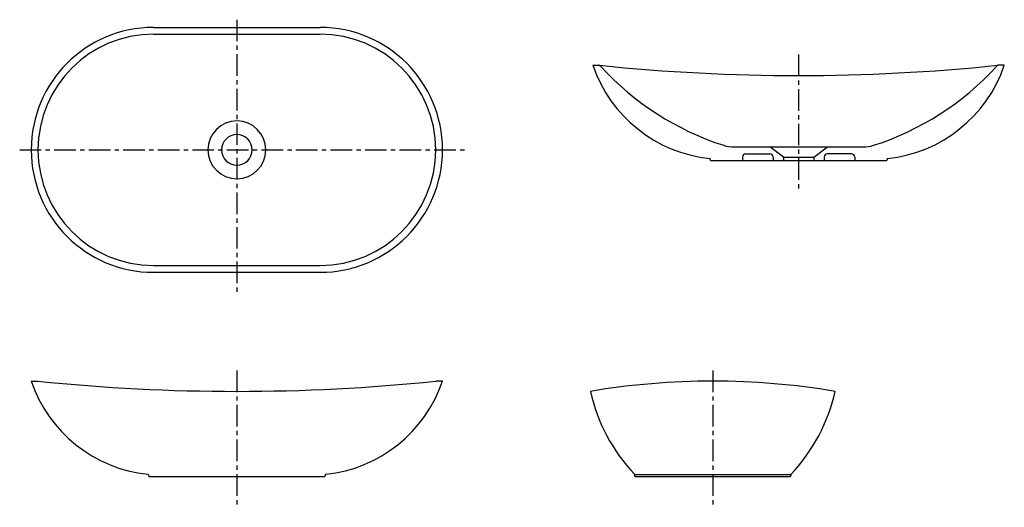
# Model space of a CAD drawing. Header units: millimetres. Extents: x -319 to 1129, y -525 to 191.
import ezdxf

# ---------------------------------------------------------------- set-up
doc = ezdxf.new("R2010")
doc.units = ezdxf.units.MM
doc.linetypes.add('CENTER', pattern=[50.8, 31.75, -6.35, 6.35, -6.35])

msp = doc.modelspace()

# ---------------------------------------------------------------- linework, layer by layer
at = {"color": 7, "linetype": 'CENTER'}
for p, q in [((0, 191.300326), (0, -211.861187)), ((826.322332, 140.011635), (826.322332, -61.183271)), ((-319.414488, 0), (336.048897, 0)), ((0, -324.227315), (0, -525.422221)), ((700, -324.227315), (700, -525.422221))]:
    msp.add_line(p, q, dxfattribs=at)
at = {"color": 7, "linetype": 'Continuous'}
for p, q in [((-122.5, 180), (122.5, 180)), ((-122.5, 170), (122.5, 170)), ((523.822332, 124.23895), (533.822332, 124.23895)), ((1128.822332, 124.23895), (1118.822332, 124.23895)), ((731.419322, 4.23895), (921.225342, 4.23895)), ((803.822332, -10.76105), (783.822332, 4.23895)), ((848.822332, -10.76105), (868.822332, 4.23895)), ((696.322332, -13.664525), (696.322332, -14.76105)), ((743.822332, -10.76105), (743.822332, -15.76105)), ((748.822332, -5.76105), (783.822332, -5.76105)), ((788.822332, -10.76105), (788.822332, -15.76105)), ((803.822332, -10.76105), (803.822332, -15.76105)), ((803.822332, -10.76105), (848.822332, -10.76105)), ((848.822332, -10.76105), (848.822332, -15.76105)), ((863.822332, -10.76105), (863.822332, -15.76105)), ((903.822332, -5.76105), (868.822332, -5.76105)), ((908.822332, -10.76105), (908.822332, -15.76105)), ((956.322332, -13.664525), (956.322332, -14.76105)), ((697.322332, -15.76105), (955.322332, -15.76105)), ((-122.5, -170), (122.5, -170)), ((-122.5, -180), (122.5, -180)), ((-302.5, -340), (-292.5, -340)), ((302.5, -340), (292.5, -340)), ((-130, -477.903475), (-130, -479)), ((130, -477.903475), (130, -479)), ((585, -477), (815, -477)), ((585, -477.398282), (585, -479)), ((815, -477.398282), (815, -479)), ((-129, -480), (129, -480)), ((586, -480), (814, -480))]:
    msp.add_line(p, q, dxfattribs=at)
for centre, radius, start, end in [((-122.5, 0), 180, 89.999997, 269.999992), ((122.5, 0), 180, -89.999997, 89.999997), ((-122.5, 0), 170, 89.999997, 269.999992), ((122.5, 0), 170, -89.999997, 89.999997), ((716.453896, 189.68654), 203.446078, -161.234532, -95.93269), ((531.614086, 119.23895), 5, 42.492196, 89.999997), ((826.322332, 2968.61395), 2859.375, -95.871344, -84.128651), ((844.708469, 406.058666), 419.609988, -137.507799, -107.849027), ((807.936196, 406.058666), 419.609988, -72.150968, -42.492196), ((936.190768, 189.68654), 203.446078, -84.067305, -18.765463), ((1121.030578, 119.23895), 5, 89.999997, 137.507799), ((0, 0), 42.5, 0, 359.99999), ((0, 0), 22.5, 0, 359.99999), ((731.419322, 54.23895), 50, -107.849027, -89.999997), ((921.225342, 54.23895), 50, -89.999997, -72.150968), ((695.322332, -13.664525), 1, 0, 84.067305), ((748.822332, -10.76105), 5, 89.999997, 179.999995), ((783.822332, -10.76105), 5, 0, 89.999997), ((868.822332, -10.76105), 5, 89.999997, 179.999995), ((903.822332, -10.76105), 5, 0, 89.999997), ((957.322332, -13.664525), 1, 95.93269, 179.999995), ((697.322332, -14.76105), 1, -179.999995, -89.999997), ((955.322332, -14.76105), 1, -89.999997, 0), ((-109.868436, -274.55241), 203.446078, -161.234532, -95.93269), ((0, 2504.375), 2859.375, -95.871344, -84.128651), ((109.868436, -274.55241), 203.446078, -84.067305, -18.765463), ((700, -1427.5), 1087.5, 80.472714, 99.527281), ((773.525589, -298.240465), 259.801596, -167.380657, -136.61079), ((626.474411, -298.240465), 259.801596, -43.389205, -12.619338), ((-131, -477.903475), 1, 0, 84.067305), ((131, -477.903475), 1, 95.93269, 179.999995), ((584, -477.398282), 1, 0, 43.389205), ((816, -477.398282), 1, 136.61079, 179.999995), ((-129, -479), 1, -179.999995, -89.999997), ((129, -479), 1, -89.999997, 0), ((586, -479), 1, -179.999995, -89.999997), ((814, -479), 1, -89.999997, 0)]:
    msp.add_arc(centre, radius, start, end, dxfattribs=at)
at = {"color": 7}
for p in [(826.322332, -15.76105), (0, -480), (0, -480)]:
    msp.add_point(p, dxfattribs=at)

doc.saveas('drawing.dxf')
